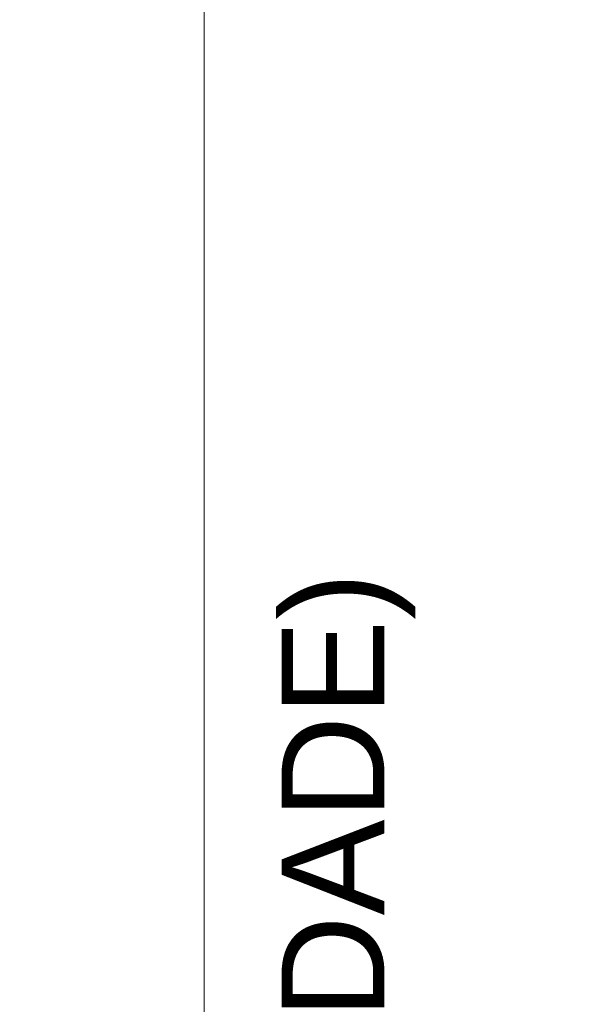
# Model space of a CAD drawing. Header units: centimetres. Extents: x -286 to 6967, y -466 to 803.
# Tile 16 of 73: x 3727 to 3760, y -168 to -109. Entities that reach past the tile are written whole.
import ezdxf

# ---------------------------------------------------------------- set-up
doc = ezdxf.new("R2010")
doc.units = ezdxf.units.CM
doc.layers.add('A-ANNO-DIMS', color=7, linetype='Continuous', lineweight=9)
doc.layers.add('A-ANNO-DIMS-25', color=7, linetype='Continuous', lineweight=9)
doc.styles.add('Arial_3', font='arial.ttf', dxfattribs={"height": 6.25})
doc.dimstyles.new('0-Dss_Azul-2_5mm__Det___1', dxfattribs={"dimscale": 30.48, "dimtxt": 6.376621, "dimasz": 0.164042, "dimexe": 0.19685, "dimexo": 0.131234, "dimgap": 0.098425, "dimtad": 1, "dimdec": 0, "dimzin": 0, "dimdsep": 46, "dimtxsty": 'Arial_3', "dimblk1": 'OBLIQUE', "dimblk2": 'OBLIQUE', "dimsah": 1, "dimcen": 0.09, "dimazin": 0, "dimtfac": 1, "dimtdec": 4, "dimtix": 1, "dimtmove": 0, "dimatfit": 3, "dimfxl": 1, "dimtvp": 1, "dimtfill": 1, "dimtolj": 1, "dimtzin": 0, "dimarcsym": 2})

# ---------------------------------------------------------------- blocks, each defined once
blk = doc.blocks.new('DIMBLOCK23-DET_ ESTACAS ESCAVADA _x06_')
at = {"layer": 'A-ANNO-DIMS-25', "color": 5, "lineweight": 35, "true_color": 0x0000ff}
for p, q in [((3738.025, -30), (3735.525, -27.5)), ((3738.025, -30), (3740.525, -32.5)), ((3738.025, -330), (3735.525, -327.5)), ((3738.025, -330), (3740.525, -332.5))]:
    blk.add_line(p, q, dxfattribs=at)
at = {"layer": 'A-ANNO-DIMS-25', "color": 5, "true_color": 0x0000ff}
for p, q in [((3738.025, -30), (3732.025, -30)), ((3738.025, -30), (3738.025, -330)), ((3738.025, -30), (3762.361, -30)), ((3738.025, -330), (3732.025, -330)), ((3738.025, -330), (3762.361, -330))]:
    blk.add_line(p, q, dxfattribs=at)
at = {"layer": 'A-ANNO-DIMS-25', "color": 0, "char_height": 6.25, "attachment_point": 1, "rotation": 90, "line_spacing_factor": 0.941778, "style": 'Arial_3', "bg_fill": 3, "box_fill_scale": 1.25, "bg_fill_color": 256, "bg_fill_true_color": 13158600, "bg_fill_transparency": 0}
for s, insert, width in [('(PROFUNDIDADE)', (3742.722, -217.72), 90.5284), ('300', (3726.911, -187.21), 17.30517)]:
    blk.add_mtext(s, dxfattribs=dict(at, insert=insert, width=width))
blk = doc.blocks.new('_Oblique')
at = {"color": 0, "linetype": 'ByBlock', "lineweight": -2}
blk.add_line((-0.5, -0.5), (0.5, 0.5), dxfattribs=at)

msp = doc.modelspace()

# ---------------------------------------------------------------- dimensions: what is measured, and where the dimension line sits
at = {"layer": 'A-ANNO-DIMS', "color": 5, "true_color": 0x0000ff}
dim = msp.add_linear_dim(base=(3738.025, -330), p1=(3766.361, -30), p2=(3766.361, -330), angle=90, text='<>\\X(PROFUNDIDADE)', dimstyle='0-Dss_Azul-2_5mm__Det___1', override={"dimpost": '<>', "dimfxl": 300}, dxfattribs=at)
dim.commit()
dim.dimension.update_dxf_attribs({"geometry": 'DIMBLOCK23-DET_ ESTACAS ESCAVADA _x06_', "text_midpoint": (3738.025, -180)})

doc.saveas('drawing.dxf')
